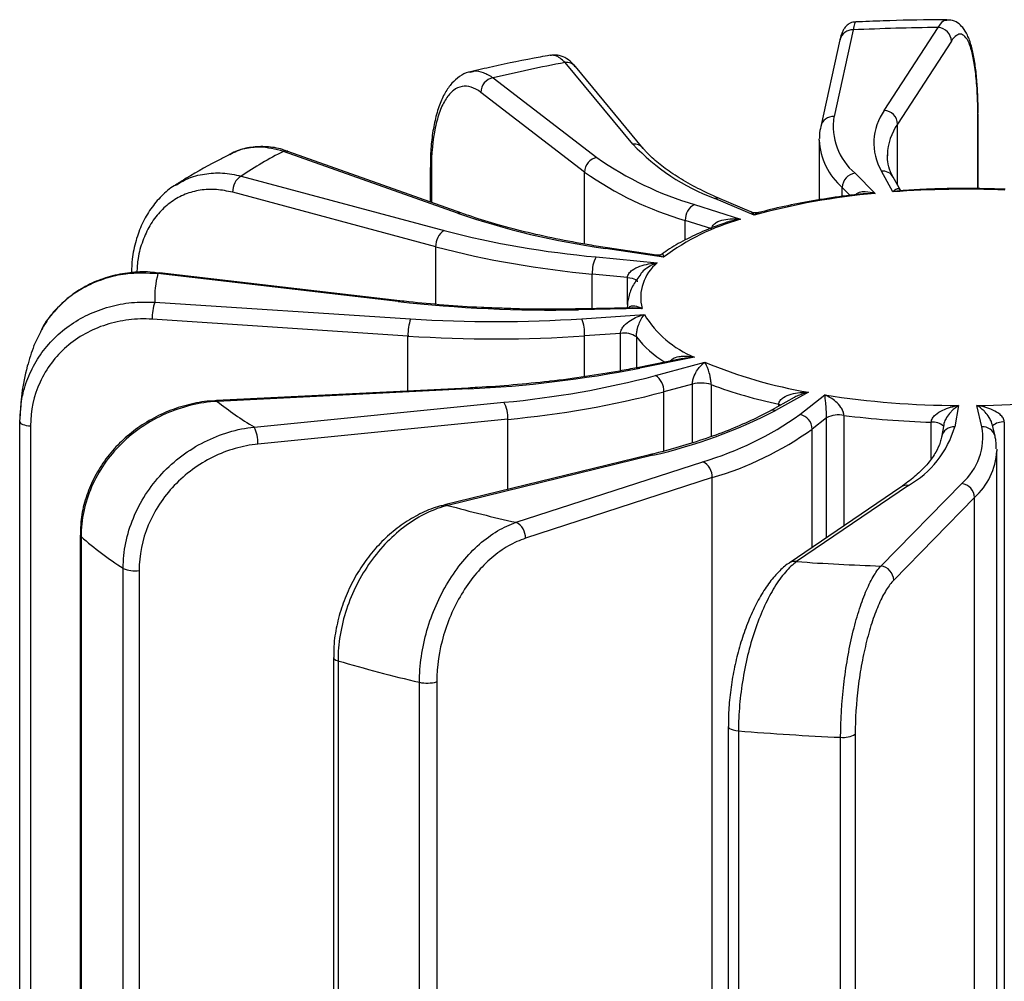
# Paper-space layout '_Dimétrica' of a CAD drawing. Header units: millimetres. Extents: x -30 to 30, y -15.3 to 69.3.
# Tile 3 of 4: x -21 to 0.9, y 48 to 69.3. Entities that reach past the tile are written whole.
import ezdxf

# ---------------------------------------------------------------- set-up
doc = ezdxf.new("R2010")
doc.units = ezdxf.units.MM

psp = doc.layouts.new('_Dimétrica')

# ---------------------------------------------------------------- linework, layer by layer
at = {"color": 7, "linetype": 'Continuous', "lineweight": 25}
for p, q in [((-2.474, 69.105), (-2.9, 67.181)), ((-1.783, 67.319), (-0.587, 69.159)), ((-2.767, 68.887), (-3.193, 66.963)), ((-0.294, 68.855), (-1.49, 67.015)), ((-7.366, 66.567), (-8.872, 68.381)), ((-7.135, 66.476), (-8.641, 68.29)), ((-10.467, 68.042), (-8.163, 66.272)), ((-8.438, 65.95), (-10.743, 67.719)), ((0.293, 67.212), (0.3, 67.233)), ((0.3, 65.581), (0.3, 67.233)), ((-3.227, 66.66), (-3.226, 66.687)), ((-3.227, 66.66), (-3.227, 65.332)), ((-11.261, 65.037), (-15.124, 66.41)), ((-11.161, 65.037), (-15.023, 66.41)), ((-1.716, 66.339), (-1.716, 66.309)), ((-11.864, 66.055), (-11.864, 65.287)), ((-11.864, 66.055), (-11.864, 66.052)), ((-16.063, 65.862), (-11.556, 64.652)), ((-2.431, 65.923), (-1.985, 65.475)), ((-1.592, 65.509), (-1.848, 65.973)), ((-1.425, 65.545), (-1.585, 65.835)), ((-11.744, 64.292), (-16.251, 65.501)), ((-4.673, 64.994), (-5.546, 65.366)), ((-5.994, 65.231), (-4.974, 64.904)), ((-4.743, 65.067), (-5.429, 65.359)), ((-5.614, 64.688), (-6.202, 64.876)), ((-8.183, 64.066), (-6.823, 63.934)), ((-6.683, 64.061), (-7.975, 64.255)), ((-6.838, 64.105), (-7.93, 64.269)), ((-12.577, 63.079), (-17.911, 63.696)), ((-12.542, 63.094), (-17.876, 63.711)), ((-7.484, 63.611), (-8.267, 63.687)), ((-17.978, 63.065), (-12.301, 62.692)), ((-7.37, 62.936), (-8.582, 62.912)), ((-7.162, 62.923), (-8.576, 62.895)), ((-8.498, 62.696), (-7.11, 62.79)), ((-12.359, 62.311), (-18.036, 62.684)), ((-20.521, 62.398), (-20.67, 62.085)), ((-7.639, 62.369), (-8.438, 62.315)), ((-6.258, 61.813), (-7.272, 61.609)), ((-6.001, 61.842), (-7.213, 61.598)), ((-6.866, 61.433), (-5.768, 61.732)), ((-6.044, 61.245), (-6.676, 61.073)), ((-11.026, 61.157), (-16.61, 60.878)), ((-11.011, 61.141), (-16.595, 60.861)), ((-3.464, 61.064), (-4.197, 60.66)), ((-3.661, 60.569), (-3.104, 61.003)), ((-15.775, 60.292), (-10.228, 60.841)), ((-3.787, 60.946), (-4.342, 60.64)), ((-0.134, 60.769), (-0.22, 60.297)), ((0.383, 60.299), (0.271, 60.77)), ((-20.98, 60.415), (-20.97, 60.499)), ((-20.98, 32.791), (-20.98, 60.415)), ((-10.143, 60.463), (-15.69, 59.913)), ((-3.064, 60.496), (-3.385, 60.246)), ((-0.465, 60.343), (-0.515, 60.068)), ((0.675, 60.086), (0.609, 60.363)), ((0.881, 60.403), (0.881, 46.544)), ((-20.738, 60.316), (-20.738, 33.246)), ((0.712, 59.801), (0.713, 59.76)), ((0.713, 46.184), (0.713, 59.76)), ((-6.994, 59.676), (-11.549, 58.563)), ((-6.923, 59.667), (-11.477, 58.554)), ((-9.958, 58.178), (-5.813, 59.523)), ((-5.603, 59.169), (-9.749, 57.823)), ((-5.603, 45.592), (-5.603, 59.169)), ((-1.86, 57.207), (-0.065, 59.04)), ((-1.418, 58.961), (-3.899, 57.27)), ((-1.249, 58.996), (-3.73, 57.305)), ((0.22, 58.727), (-1.575, 56.893)), ((0.22, 45.15), (0.22, 58.727)), ((-19.637, 57.895), (-19.637, 30.468)), ((-19.617, 57.86), (-19.617, 30.235)), ((-18.682, 29.532), (-18.682, 57.157)), ((-18.329, 57.106), (-18.329, 30.037)), ((-14.014, 55.18), (-14.014, 27.97)), ((-13.912, 55.105), (-13.912, 27.481)), ((-12.104, 27.003), (-12.104, 54.627)), ((-11.721, 54.637), (-11.721, 27.568)), ((-5.249, 53.646), (-5.249, 26.569)), ((-5.021, 53.549), (-5.021, 25.925)), ((-2.753, 25.782), (-2.753, 53.407)), ((-2.429, 53.475), (-2.429, 26.405))]:
    psp.add_line(p, q, dxfattribs=at)
at = {"color": 8, "linetype": 'Continuous', "lineweight": 25}
for p, q in [((0.293, 65.581), (0.293, 67.212)), ((-1.49, 65.662), (-1.49, 67.015)), ((-11.839, 66.015), (-11.839, 65.278)), ((-8.438, 64.352), (-8.438, 65.95)), ((-2.539, 65.431), (-2.716, 65.609)), ((-2.716, 65.407), (-2.716, 65.609)), ((-6.202, 64.443), (-6.202, 64.876)), ((-11.744, 63.015), (-11.744, 64.292)), ((-8.267, 62.918), (-8.267, 63.687)), ((-7.484, 63.009), (-7.484, 63.611)), ((-12.359, 61.091), (-12.359, 62.311)), ((-8.438, 61.407), (-8.438, 62.315)), ((-7.639, 61.539), (-7.639, 62.369)), ((-7.288, 62.295), (-7.288, 61.606)), ((-6.044, 59.942), (-6.044, 61.245)), ((-5.629, 61.233), (-5.629, 60.078)), ((-6.676, 59.759), (-6.676, 61.073)), ((-4.124, 60.797), (-4.079, 60.785)), ((-4.124, 60.761), (-4.124, 60.797)), ((-10.143, 58.906), (-10.143, 60.463)), ((-3.064, 57.839), (-3.064, 60.496)), ((-2.681, 60.551), (-2.681, 58.1)), ((-0.74, 59.592), (-0.74, 60.398)), ((-3.385, 57.621), (-3.385, 60.246))]:
    psp.add_line(p, q, dxfattribs=at)
at = {"color": 8, "linetype": 'Continuous', "lineweight": 25, "flags": 128}
for points in [[(-7.93, 64.269), (-7.951, 64.267), (-7.975, 64.255)], [(-7.484, 63.611), (-7.43, 63.604), (-7.382, 63.594), (-7.341, 63.581), (-7.307, 63.565), (-7.284, 63.548), (-7.27, 63.529), (-7.268, 63.516)], [(-12.542, 63.094), (-12.558, 63.092), (-12.577, 63.079)], [(-8.582, 62.912), (-8.58, 62.909), (-8.576, 62.895)], [(-7.272, 61.609), (-7.243, 61.609), (-7.213, 61.598)], [(-11.026, 61.157), (-11.02, 61.154), (-11.011, 61.141)], [(-16.61, 60.878), (-16.604, 60.875), (-16.595, 60.861)], [(-19.637, 57.895), (-19.634, 57.881), (-19.617, 57.86)], [(-14.013, 55.181), (-14.009, 55.162), (-13.99, 55.141), (-13.957, 55.121), (-13.912, 55.105)], [(-5.249, 53.646), (-5.242, 53.625), (-5.221, 53.604), (-5.186, 53.585), (-5.139, 53.569), (-5.083, 53.557), (-5.021, 53.549)]]:
    psp.add_lwpolyline(points, dxfattribs=at)
at = {"color": 7, "linetype": 'Continuous', "lineweight": 25, "flags": 128}
for points in [[(-17.876, 63.711), (-17.892, 63.709), (-17.911, 63.696)], [(-20.98, 60.415), (-20.976, 60.398), (-20.963, 60.381), (-20.941, 60.365), (-20.912, 60.351), (-20.876, 60.339), (-20.834, 60.328), (-20.787, 60.321), (-20.738, 60.316)], [(-5.249, 53.649), (-5.249, 53.647), (-5.249, 53.646)]]:
    psp.add_lwpolyline(points, dxfattribs=at)
at = {"color": 8, "linetype": 'Continuous', "lineweight": 25}
for centre, radius, start, end in [((-2.489, 68.819), 0.286, 86.9417, 166.3671), ((-8.843, 68.118), 0.265, 40.5722, 96.3039), ((-2.916, 66.896), 0.286, 86.9418, 166.3622), ((-0.437, 66.287), 1.28, 145.3203, 177.6542), ((-7.337, 66.304), 0.266, 40.7962, 96.3009), ((-1.755, 66.725), 1.473, 182.5161, 229.2843), ((-15.074, 66.263), 0.156, 71.0669, 108.7412), ((-11.813, 66.059), 0.0516, 188.065, 239.2454), ((-1.825, 65.698), 0.276, 29.7617, 94.7479), ((-5.498, 65.193), 0.18, 67.5985, 105.7889), ((-11.211, 64.89), 0.156, 71.126, 108.7398), ((-5.419, 63.76), 2.375, 218.1183, 238.6177), ((-4.243, 60.456), 0.209, 77.4389, 118.39), ((-0.69, 60.097), 0.305, 44.0863, 99.4208), ((0.852, 60.047), 0.357, 85.3046, 130.6788), ((-0.234, 60.011), 0.287, 87.2034, 168.1634), ((0.399, 60.015), 0.285, 14.5207, 93.1644), ((-0.806, 59.851), 1.522, 312.3907, 356.6057), ((-6.971, 59.573), 0.106, 63.256, 102.991), ((-1.29, 58.769), 0.23, 79.6785, 123.6811), ((-11.525, 58.461), 0.105, 63.2157, 104.0647), ((-3.772, 57.079), 0.23, 79.6772, 123.7632)]:
    psp.add_arc(centre, radius, start, end, dxfattribs=at)
at = {"color": 7, "linetype": 'Continuous', "lineweight": 25}
for centre, radius, start, end in [((-0.009, 15.78), 53.382, 90.6208, 92.6468), ((-0.608, 68.845), 0.314, 1.6963, 86.2287), ((-2.491, 34.513), 34.464, 100.6701, 103.3825), ((-10.411, 67.714), 0.332, 99.8494, 179.2333), ((-1.557, 66.966), 1.361, 170.887, 229.9981), ((-0.765, 66.596), 1.249, 144.6029, 209.8962), ((-1.804, 67.006), 0.314, 1.6963, 86.2287), ((-3.867, 69.886), 4.822, 223.4851, 249.6168), ((-10.457, 57.338), 10.202, 117.2224, 123.3314), ((-8.106, 65.945), 0.332, 99.8494, 179.2333), ((-3.971, 72.224), 7.28, 234.8443, 253.8688), ((-15.851, 65.522), 0.401, 121.9473, 182.9648), ((-4.117, 72.086), 7.505, 234.8443, 253.8688), ((-2.392, 65.602), 0.324, 96.9517, 178.7259), ((-0.646, 50.248), 15.286, 95.0225, 105.2733), ((0.001, 44.207), 21.362, 87.6157, 94.2779), ((-5.822, 64.892), 0.38, 116.8892, 182.3371), ((-5.496, 81.959), 17.877, 251.1881, 262.0315), ((-3.573, 59.906), 5.19, 105.6542, 126.8164), ((-11.344, 64.312), 0.401, 121.9473, 182.9648), ((-6.289, 84.963), 20.982, 255.4636, 264.8212), ((-6.314, 85.23), 21.631, 255.4636, 264.8212), ((-7.549, 63.727), 0.719, 151.8622, 183.1832), ((-6.198, 63.162), 0.994, 129.0104, 193.8968), ((-15.94, 63.167), 2.041, 164.9821, 182.8645), ((-17.035, 62.727), 1.002, 160.2624, 182.4259), ((-9.212, 92.719), 29.831, 263.5229, 271.2209), ((-5.099, 64.02), 2.358, 211.4682, 247.5069), ((-11.357, 62.354), 1.002, 160.2624, 182.4259), ((-10.426, 91.438), 28.807, 266.2682, 273.8382), ((-9.414, 62.357), 0.977, 357.5181, 20.2797), ((-10.426, 91.946), 29.698, 266.2682, 273.8382), ((-7.556, 61.891), 0.485, 56.3134, 99.7688), ((-1.76, 71.255), 10.332, 247.1788, 260.5059), ((-12.21, 87.108), 25.995, 272.6423, 281.0826), ((-12.147, 81.576), 20.824, 275.2865, 284.6918), ((-7.075, 61.094), 0.399, 357.071, 58.3864), ((-5.857, 60.506), 0.762, 72.6301, 104.2032), ((-1.863, 71.416), 10.856, 249.7026, 257.9821), ((-12.121, 81.839), 21.468, 275.2865, 284.6918), ((-0.064, 80.62), 19.851, 261.1903, 269.796), ((0.083, 80.375), 19.606, 270.5489, 279.2263), ((-11.694, 67.049), 7.893, 231.6203, 238.8696), ((-10.849, 60.502), 0.707, 356.7794, 28.647), ((-9.401, 70.707), 11.315, 282.6521, 297.3845), ((-7.819, 66.391), 7.155, 286.2867, 305.5346), ((-3.716, 60.242), 0.331, 0.8022, 80.3406), ((-2.791, 59.948), 0.613, 79.6314, 116.4383), ((-0.075, 81.219), 20.832, 262.8144, 268.172), ((-16.396, 59.953), 0.707, 356.7794, 28.647), ((-7.672, 66.249), 7.376, 286.2867, 305.5346), ((-2.321, 60.901), 2.186, 299.3669, 343.9736), ((-0.94, 60.061), 1.344, 310.6054, 10.224), ((-5.982, 59.184), 0.379, 357.7057, 63.4105), ((-0.103, 58.719), 0.323, 1.3015, 83.2215), ((-3.393, 87.904), 30.443, 254.5992, 257.5456), ((-10.128, 57.838), 0.379, 357.7057, 63.4105), ((-14.23, 64.055), 8.21, 228.9915, 237.1659), ((-0.059, 109.347), 52.171, 265.9645, 268.0217), ((-18.42, 57.728), 0.629, 245.4236, 278.3232), ((-1.898, 56.886), 0.323, 1.3015, 83.2215), ((-4.457, 87.252), 33.509, 253.6089, 256.8079), ((-11.933, 55.394), 0.785, 257.411, 285.5964), ((-0.117, 113.376), 60.028, 265.31431, 267.48285), ((-2.689, 53.907), 0.504, 262.6475, 301.058)]:
    psp.add_arc(centre, radius, start, end, dxfattribs=at)
for points, knots in [([(-0.394, 69.331), (-0.468, 69.331), (-0.941, 69.329), (-1.617, 69.314), (-2.216, 69.289), (-2.419, 69.281)], [0, 0, 0, 0, 0.109168, 0.698378, 1, 1, 1, 1]), ([(0.298, 67.254), (0.298, 67.292), (0.3, 67.473), (0.288, 67.774), (0.26, 68.144), (0.215, 68.472), (0.152, 68.759), (0.073, 68.981), (-0.024, 69.147), (-0.146, 69.262), (-0.279, 69.33), (-0.365, 69.324), (-0.395, 69.322)], [0, 0, 0, 0, 0.033864, 0.159245, 0.285764, 0.413951, 0.544655, 0.682614, 0.793655, 0.878467, 0.957327, 1, 1, 1, 1]), ([(-2.419, 69.276), (-2.431, 69.277), (-2.485, 69.283), (-2.57, 69.241), (-2.647, 69.176), (-2.694, 69.107), (-2.727, 69.033), (-2.75, 68.967), (-2.762, 68.903), (-2.766, 68.881)], [0, 0, 0, 0, 0.036762, 0.16946, 0.288457, 0.420532, 0.592021, 0.85718, 1, 1, 1, 1]), ([(0.293, 67.212), (0.293, 67.383), (0.289, 67.544), (0.274, 67.85), (0.262, 67.996), (0.232, 68.26), (0.214, 68.379), (0.171, 68.59), (0.146, 68.682), (0.064, 68.906), (-0.001, 68.992), (-0.107, 69.016), (-0.143, 69.007), (-0.218, 68.956), (-0.256, 68.913), (-0.294, 68.855)], [0, 0, 0, 0, 0.125, 0.125, 0.25, 0.25, 0.375, 0.375, 0.5, 0.5, 0.75, 0.75, 0.875, 0.875, 1, 1, 1, 1]), ([(-9.203, 68.542), (-9.277, 68.529), (-9.714, 68.45), (-10.306, 68.329), (-10.809, 68.213), (-10.969, 68.175)], [0, 0, 0, 0, 0.122422, 0.719164, 1, 1, 1, 1]), ([(-8.645, 68.282), (-8.671, 68.316), (-8.736, 68.402), (-8.864, 68.49), (-9.033, 68.557), (-9.148, 68.546), (-9.202, 68.54)], [0, 0, 0, 0, 0.196354, 0.496671, 0.764063, 1, 1, 1, 1]), ([(-10.965, 68.171), (-10.981, 68.17), (-11.071, 68.161), (-11.218, 68.074), (-11.393, 67.924), (-11.542, 67.71), (-11.667, 67.439), (-11.764, 67.106), (-11.829, 66.725), (-11.862, 66.371), (-11.861, 66.138), (-11.86, 66.052)], [0, 0, 0, 0, 0.02432, 0.136061, 0.250003, 0.37269, 0.507189, 0.646381, 0.784756, 0.921185, 1, 1, 1, 1]), ([(-10.743, 67.719), (-10.814, 67.774), (-10.885, 67.812), (-11.024, 67.855), (-11.093, 67.861), (-11.225, 67.837), (-11.288, 67.808), (-11.407, 67.717), (-11.463, 67.654), (-11.565, 67.498), (-11.611, 67.405), (-11.691, 67.19), (-11.726, 67.067), (-11.809, 66.669), (-11.839, 66.355), (-11.839, 66.015)], [0, 0, 0, 0, 0.125, 0.125, 0.25, 0.25, 0.375, 0.375, 0.5, 0.5, 0.625, 0.625, 0.75, 0.75, 1, 1, 1, 1]), ([(-3.193, 66.963), (-3.207, 66.902), (-3.226, 66.812), (-3.221, 66.721), (-3.219, 66.693)], [0, 0, 0, 0, 0.688545, 1, 1, 1, 1]), ([(-15.024, 66.402), (-15.064, 66.418), (-15.22, 66.482), (-15.495, 66.521), (-15.836, 66.51), (-16.114, 66.445), (-16.263, 66.36), (-16.315, 66.331)], [0, 0, 0, 0, 0.0914342, 0.3549314, 0.6124065, 0.8634741, 1, 1, 1, 1]), ([(-15.124, 66.41), (-15.301, 66.455), (-15.596, 66.529), (-15.987, 66.473), (-16.211, 66.411), (-16.31, 66.342), (-16.314, 66.339)], [0, 0, 0, 0, 0.420093, 0.699982, 0.987584, 1, 1, 1, 1]), ([(-5.429, 65.359), (-5.517, 65.397), (-5.772, 65.509), (-6.147, 65.701), (-6.53, 65.937), (-6.845, 66.176), (-7.033, 66.357), (-7.118, 66.456), (-7.135, 66.476)], [0, 0, 0, 0, 0.111695, 0.321615, 0.530711, 0.738842, 0.946328, 1, 1, 1, 1]), ([(-16.275, 66.36), (-16.351, 66.322), (-16.702, 66.148), (-17.118, 65.917), (-17.441, 65.711), (-17.52, 65.66)], [0, 0, 0, 0, 0.172552, 0.797453, 1, 1, 1, 1]), ([(-1.585, 65.835), (-1.605, 65.875), (-1.665, 65.994), (-1.714, 66.158), (-1.711, 66.282), (-1.709, 66.332)], [0, 0, 0, 0, 0.231103, 0.6876352, 1, 1, 1, 1]), ([(-17.516, 65.662), (-17.527, 65.656), (-17.644, 65.596), (-17.835, 65.422), (-18.077, 65.143), (-18.268, 64.808), (-18.406, 64.431), (-18.487, 64.065), (-18.496, 63.818), (-18.499, 63.716)], [0, 0, 0, 0, 0.018153, 0.188774, 0.358833, 0.53119, 0.703094, 0.878243, 1, 1, 1, 1]), ([(0.902, 65.567), (0.775, 65.571), (0.407, 65.585), (-0.208, 65.588), (-0.86, 65.573), (-1.261, 65.547), (-1.424, 65.536)], [0, 0, 0, 0, 0.163997, 0.475727, 0.78754, 1, 1, 1, 1]), ([(-2.212, 65.47), (-2.262, 65.465), (-2.545, 65.436), (-3.046, 65.368), (-3.697, 65.255), (-4.203, 65.147), (-4.479, 65.073), (-4.563, 65.05)], [0, 0, 0, 0, 0.0588179, 0.3319954, 0.6055394, 0.8795659, 1, 1, 1, 1]), ([(-7.93, 64.269), (-8.065, 64.29), (-8.457, 64.35), (-9.08, 64.467), (-9.782, 64.624), (-10.428, 64.797), (-10.879, 64.938), (-11.11, 65.019), (-11.161, 65.037)], [0, 0, 0, 0, 0.11146, 0.323115, 0.534566, 0.745671, 0.944873, 1, 1, 1, 1]), ([(-4.561, 65.058), (-4.572, 65.054), (-4.617, 65.037), (-4.687, 65.042), (-4.73, 65.065), (-4.742, 65.071)], [0, 0, 0, 0, 0.194689, 0.786353, 1, 1, 1, 1]), ([(-5.261, 64.841), (-5.283, 64.833), (-5.482, 64.767), (-5.827, 64.63), (-6.264, 64.419), (-6.553, 64.253), (-6.684, 64.153), (-6.707, 64.135)], [0, 0, 0, 0, 0.037086, 0.334508, 0.633325, 0.934179, 1, 1, 1, 1]), ([(-5.614, 64.688), (-5.614, 64.719), (-5.602, 64.748), (-5.565, 64.796), (-5.541, 64.814), (-5.464, 64.861), (-5.406, 64.88), (-5.225, 64.917), (-5.1, 64.917), (-4.974, 64.904)], [0, 0, 0, 0, 0.125, 0.125, 0.25, 0.25, 0.5, 0.5, 1, 1, 1, 1]), ([(-6.711, 64.138), (-6.716, 64.134), (-6.741, 64.112), (-6.812, 64.099), (-6.833, 64.105), (-6.836, 64.106)], [0, 0, 0, 0, 0.148774, 0.853793, 1, 1, 1, 1]), ([(-7.484, 63.611), (-7.484, 63.643), (-7.471, 63.674), (-7.434, 63.728), (-7.409, 63.75), (-7.33, 63.81), (-7.27, 63.838), (-7.084, 63.906), (-6.955, 63.927), (-6.823, 63.934)], [0, 0, 0, 0, 0.125, 0.125, 0.25, 0.25, 0.5, 0.5, 1, 1, 1, 1]), ([(-17.877, 63.703), (-17.926, 63.711), (-18.127, 63.743), (-18.479, 63.729), (-18.919, 63.658), (-19.335, 63.515), (-19.715, 63.31), (-20.049, 63.045), (-20.326, 62.744), (-20.459, 62.514), (-20.521, 62.406)], [0, 0, 0, 0, 0.045838, 0.187154, 0.327594, 0.467135, 0.606159, 0.743379, 0.880389, 1, 1, 1, 1]), ([(-7.189, 63.686), (-7.248, 63.608), (-7.366, 63.45), (-7.47, 63.194), (-7.487, 63.018), (-7.494, 62.934)], [0, 0, 0, 0, 0.3403134, 0.6846772, 1, 1, 1, 1]), ([(-10.268, 62.928), (-10.422, 62.932), (-10.859, 62.946), (-11.554, 62.995), (-12.155, 63.05), (-12.476, 63.086), (-12.542, 63.094)], [0, 0, 0, 0, 0.198784, 0.563893, 0.909584, 1, 1, 1, 1]), ([(-8.582, 62.912), (-8.731, 62.91), (-9.164, 62.903), (-9.729, 62.906), (-10.14, 62.922), (-10.268, 62.928)], [0, 0, 0, 0, 0.265276, 0.769984, 1, 1, 1, 1]), ([(-7.639, 62.369), (-7.639, 62.401), (-7.629, 62.433), (-7.599, 62.493), (-7.579, 62.519), (-7.517, 62.59), (-7.468, 62.627), (-7.32, 62.722), (-7.216, 62.763), (-7.11, 62.79)], [0, 0, 0, 0, 0.125, 0.125, 0.25, 0.25, 0.5, 0.5, 1, 1, 1, 1]), ([(-7.288, 62.295), (-7.288, 62.326), (-7.285, 62.36), (-7.275, 62.423), (-7.269, 62.452), (-7.249, 62.532), (-7.233, 62.576), (-7.183, 62.692), (-7.147, 62.747), (-7.11, 62.79)], [0, 0, 0, 0, 0.125, 0.125, 0.25, 0.25, 0.5, 0.5, 1, 1, 1, 1]), ([(-18.036, 62.684), (-18.213, 62.696), (-18.387, 62.691), (-18.729, 62.65), (-18.899, 62.614), (-19.224, 62.509), (-19.379, 62.443), (-19.672, 62.28), (-19.812, 62.182), (-20.062, 61.965), (-20.175, 61.845), (-20.374, 61.58), (-20.459, 61.436), (-20.665, 60.988), (-20.738, 60.656), (-20.738, 60.316)], [0, 0, 0, 0, 0.125, 0.125, 0.25, 0.25, 0.375, 0.375, 0.5, 0.5, 0.625, 0.625, 0.75, 0.75, 1, 1, 1, 1]), ([(-20.664, 62.1), (-20.716, 61.947), (-20.832, 61.6), (-20.943, 61.063), (-20.964, 60.677), (-20.974, 60.5)], [0, 0, 0, 0, 0.297327, 0.676962, 1, 1, 1, 1]), ([(-6.044, 61.245), (-6.044, 61.276), (-6.039, 61.31), (-6.023, 61.373), (-6.013, 61.402), (-5.981, 61.481), (-5.956, 61.524), (-5.879, 61.638), (-5.824, 61.691), (-5.768, 61.732)], [0, 0, 0, 0, 0.125, 0.125, 0.25, 0.25, 0.5, 0.5, 1, 1, 1, 1]), ([(-5.629, 61.233), (-5.629, 61.265), (-5.632, 61.298), (-5.64, 61.362), (-5.646, 61.391), (-5.663, 61.471), (-5.676, 61.516), (-5.716, 61.633), (-5.742, 61.688), (-5.768, 61.732)], [0, 0, 0, 0, 0.125, 0.125, 0.25, 0.25, 0.5, 0.5, 1, 1, 1, 1]), ([(-7.272, 61.609), (-7.4, 61.584), (-7.772, 61.511), (-8.416, 61.408), (-8.944, 61.333), (-9.222, 61.305), (-9.228, 61.304)], [0, 0, 0, 0, 0.206454, 0.598455, 0.99088, 1, 1, 1, 1]), ([(-9.228, 61.304), (-9.492, 61.276), (-10.013, 61.221), (-10.619, 61.179), (-10.955, 61.161), (-11.026, 61.157)], [0, 0, 0, 0, 0.448438, 0.88388, 1, 1, 1, 1]), ([(-4.124, 60.797), (-4.124, 60.828), (-4.112, 60.858), (-4.075, 60.908), (-4.051, 60.929), (-3.972, 60.981), (-3.912, 61.005), (-3.725, 61.056), (-3.596, 61.067), (-3.464, 61.064)], [0, 0, 0, 0, 0.125, 0.125, 0.25, 0.25, 0.5, 0.5, 1, 1, 1, 1]), ([(-3.064, 60.496), (-3.064, 60.528), (-3.065, 60.562), (-3.068, 60.627), (-3.07, 60.656), (-3.075, 60.737), (-3.08, 60.782), (-3.091, 60.901), (-3.098, 60.958), (-3.104, 61.003)], [0, 0, 0, 0, 0.125, 0.125, 0.25, 0.25, 0.5, 0.5, 1, 1, 1, 1]), ([(-2.681, 60.551), (-2.681, 60.582), (-2.689, 60.615), (-2.713, 60.675), (-2.729, 60.703), (-2.78, 60.778), (-2.819, 60.818), (-2.939, 60.922), (-3.021, 60.968), (-3.104, 61.003)], [0, 0, 0, 0, 0.125, 0.125, 0.25, 0.25, 0.5, 0.5, 1, 1, 1, 1]), ([(-16.61, 60.87), (-16.66, 60.87), (-16.868, 60.868), (-17.231, 60.796), (-17.686, 60.653), (-18.114, 60.443), (-18.506, 60.176), (-18.852, 59.858), (-19.142, 59.496), (-19.372, 59.098), (-19.533, 58.677), (-19.624, 58.272), (-19.629, 58.01), (-19.63, 57.895)], [0, 0, 0, 0, 0.0318296, 0.1326564, 0.2330505, 0.3330618, 0.433086, 0.5321855, 0.6312505, 0.7290882, 0.8271624, 0.9238577, 1, 1, 1, 1]), ([(-16.595, 60.861), (-16.792, 60.849), (-16.987, 60.82), (-17.373, 60.727), (-17.563, 60.663), (-18.105, 60.424), (-18.442, 60.197), (-18.862, 59.784), (-18.99, 59.632), (-19.212, 59.311), (-19.306, 59.142), (-19.46, 58.789), (-19.519, 58.605), (-19.597, 58.235), (-19.617, 58.049), (-19.617, 57.86)], [0, 0, 0, 0, 0.125, 0.125, 0.25, 0.25, 0.5, 0.5, 0.625, 0.625, 0.75, 0.75, 0.875, 0.875, 1, 1, 1, 1]), ([(-4.342, 60.64), (-4.418, 60.599), (-4.637, 60.482), (-5.047, 60.296), (-5.586, 60.086), (-6.172, 59.895), (-6.651, 59.761), (-6.929, 59.692), (-6.994, 59.676)], [0, 0, 0, 0, 0.111087, 0.319669, 0.528954, 0.739028, 0.939091, 1, 1, 1, 1]), ([(-0.74, 60.398), (-0.74, 60.429), (-0.729, 60.46), (-0.695, 60.516), (-0.672, 60.541), (-0.6, 60.606), (-0.544, 60.638), (-0.373, 60.719), (-0.254, 60.75), (-0.134, 60.769)], [0, 0, 0, 0, 0.125, 0.125, 0.25, 0.25, 0.5, 0.5, 1, 1, 1, 1]), ([(0.881, 60.403), (0.881, 60.434), (0.87, 60.465), (0.835, 60.521), (0.813, 60.546), (0.74, 60.61), (0.684, 60.642), (0.511, 60.722), (0.392, 60.752), (0.271, 60.77)], [0, 0, 0, 0, 0.125, 0.125, 0.25, 0.25, 0.5, 0.5, 1, 1, 1, 1]), ([(-18.682, 57.157), (-18.682, 57.533), (-18.603, 57.916), (-18.383, 58.451), (-18.291, 58.627), (-18.077, 58.958), (-17.956, 59.112), (-17.686, 59.401), (-17.536, 59.535), (-17.221, 59.771), (-17.055, 59.874), (-16.704, 60.051), (-16.521, 60.124), (-16.152, 60.234), (-15.965, 60.272), (-15.775, 60.292)], [0, 0, 0, 0, 0.25, 0.25, 0.375, 0.375, 0.5, 0.5, 0.625, 0.625, 0.75, 0.75, 0.875, 0.875, 1, 1, 1, 1]), ([(-15.69, 59.913), (-15.862, 59.896), (-16.032, 59.863), (-16.366, 59.767), (-16.532, 59.703), (-16.851, 59.546), (-17.002, 59.454), (-17.288, 59.243), (-17.424, 59.123), (-17.669, 58.865), (-17.779, 58.726), (-17.974, 58.43), (-18.057, 58.272), (-18.258, 57.79), (-18.329, 57.446), (-18.329, 57.106)], [0, 0, 0, 0, 0.125, 0.125, 0.25, 0.25, 0.375, 0.375, 0.5, 0.5, 0.625, 0.625, 0.75, 0.75, 1, 1, 1, 1]), ([(-0.515, 60.068), (-0.523, 60.03), (-0.547, 59.922), (-0.633, 59.729), (-0.8, 59.49), (-1.036, 59.249), (-1.256, 59.073), (-1.391, 58.979), (-1.418, 58.961)], [0, 0, 0, 0, 0.110976, 0.319347, 0.540569, 0.753097, 0.950864, 1, 1, 1, 1]), ([(0.703, 59.811), (0.703, 59.87), (0.703, 59.962), (0.682, 60.053), (0.675, 60.086)], [0, 0, 0, 0, 0.636607, 1, 1, 1, 1]), ([(-11.548, 58.556), (-11.584, 58.55), (-11.752, 58.518), (-12.047, 58.394), (-12.423, 58.185), (-12.776, 57.913), (-13.098, 57.589), (-13.382, 57.22), (-13.619, 56.816), (-13.806, 56.385), (-13.935, 55.941), (-14.006, 55.535), (-14.007, 55.284), (-14.007, 55.181)], [0, 0, 0, 0, 0.027289, 0.128197, 0.229318, 0.330279, 0.431514, 0.531969, 0.632457, 0.731978, 0.831798, 0.930585, 1, 1, 1, 1]), ([(-11.477, 58.554), (-11.636, 58.514), (-11.793, 58.456), (-12.103, 58.305), (-12.256, 58.213), (-12.693, 57.893), (-12.964, 57.616), (-13.303, 57.141), (-13.406, 56.97), (-13.585, 56.616), (-13.661, 56.434), (-13.785, 56.058), (-13.833, 55.865), (-13.896, 55.483), (-13.912, 55.294), (-13.912, 55.105)], [0, 0, 0, 0, 0.125, 0.125, 0.25, 0.25, 0.5, 0.5, 0.625, 0.625, 0.75, 0.75, 0.875, 0.875, 1, 1, 1, 1]), ([(-12.104, 54.627), (-12.104, 55.004), (-12.046, 55.397), (-11.883, 55.965), (-11.815, 56.153), (-11.657, 56.515), (-11.567, 56.687), (-11.368, 57.013), (-11.258, 57.169), (-11.025, 57.45), (-10.902, 57.578), (-10.643, 57.805), (-10.508, 57.904), (-10.236, 58.066), (-10.098, 58.13), (-9.958, 58.178)], [0, 0, 0, 0, 0.25, 0.25, 0.375, 0.375, 0.5, 0.5, 0.625, 0.625, 0.75, 0.75, 0.875, 0.875, 1, 1, 1, 1]), ([(-9.749, 57.823), (-9.878, 57.781), (-10.005, 57.724), (-10.255, 57.58), (-10.379, 57.492), (-10.617, 57.289), (-10.729, 57.175), (-10.943, 56.924), (-11.045, 56.784), (-11.228, 56.491), (-11.31, 56.336), (-11.456, 56.012), (-11.518, 55.842), (-11.668, 55.331), (-11.721, 54.977), (-11.721, 54.637)], [0, 0, 0, 0, 0.125, 0.125, 0.25, 0.25, 0.375, 0.375, 0.5, 0.5, 0.625, 0.625, 0.75, 0.75, 1, 1, 1, 1]), ([(-3.73, 57.305), (-3.814, 57.244), (-3.897, 57.167), (-4.061, 56.977), (-4.142, 56.866), (-4.373, 56.491), (-4.517, 56.18), (-4.697, 55.662), (-4.752, 55.478), (-4.847, 55.102), (-4.887, 54.91), (-4.953, 54.518), (-4.978, 54.319), (-5.012, 53.93), (-5.021, 53.738), (-5.021, 53.549)], [0, 0, 0, 0, 0.125, 0.125, 0.25, 0.25, 0.5, 0.5, 0.625, 0.625, 0.75, 0.75, 0.875, 0.875, 1, 1, 1, 1]), ([(-3.899, 57.269), (-3.901, 57.268), (-3.986, 57.223), (-4.138, 57.075), (-4.357, 56.823), (-4.56, 56.503), (-4.743, 56.137), (-4.901, 55.734), (-5.032, 55.304), (-5.135, 54.857), (-5.206, 54.404), (-5.244, 53.996), (-5.245, 53.75), (-5.245, 53.649)], [0, 0, 0, 0, 0.003106, 0.103057, 0.208621, 0.314995, 0.420523, 0.524102, 0.62683, 0.728027, 0.829221, 0.929374, 1, 1, 1, 1]), ([(-2.753, 53.407), (-2.753, 53.783), (-2.729, 54.184), (-2.661, 54.77), (-2.632, 54.966), (-2.566, 55.346), (-2.529, 55.528), (-2.446, 55.878), (-2.4, 56.047), (-2.303, 56.355), (-2.252, 56.497), (-2.144, 56.754), (-2.088, 56.869), (-1.975, 57.062), (-1.918, 57.143), (-1.86, 57.207)], [0, 0, 0, 0, 0.25, 0.25, 0.375, 0.375, 0.5, 0.5, 0.625, 0.625, 0.75, 0.75, 0.875, 0.875, 1, 1, 1, 1]), ([(-1.575, 56.893), (-1.63, 56.836), (-1.685, 56.764), (-1.794, 56.59), (-1.847, 56.487), (-1.95, 56.256), (-1.999, 56.129), (-2.092, 55.853), (-2.136, 55.701), (-2.215, 55.386), (-2.251, 55.222), (-2.314, 54.88), (-2.341, 54.703), (-2.406, 54.175), (-2.429, 53.814), (-2.429, 53.475)], [0, 0, 0, 0, 0.125, 0.125, 0.25, 0.25, 0.375, 0.375, 0.5, 0.5, 0.625, 0.625, 0.75, 0.75, 1, 1, 1, 1])]:
    psp.add_open_spline(points, degree=3, knots=knots, dxfattribs=at)
at = {"color": 8, "linetype": 'Continuous', "lineweight": 25}
for points, knots in [([(-0.587, 69.159), (-0.54, 69.23), (-0.474, 69.329), (-0.411, 69.323), (-0.394, 69.322)], [0, 0, 0, 0, 0.726533, 1, 1, 1, 1]), ([(-2.419, 69.282), (-2.428, 69.274), (-2.446, 69.258), (-2.465, 69.157), (-2.474, 69.105)], [0, 0, 0, 0, 0.491212, 1, 1, 1, 1]), ([(-8.872, 68.381), (-8.945, 68.449), (-9.059, 68.553), (-9.164, 68.541), (-9.202, 68.537)], [0, 0, 0, 0, 0.643905, 1, 1, 1, 1]), ([(-10.967, 68.167), (-10.943, 68.175), (-10.855, 68.206), (-10.686, 68.173), (-10.541, 68.086), (-10.467, 68.042)], [0, 0, 0, 0, 0.1561591, 0.5720453, 1, 1, 1, 1]), ([(-17.514, 65.658), (-17.43, 65.709), (-17.232, 65.829), (-16.881, 65.918), (-16.478, 65.945), (-16.203, 65.89), (-16.063, 65.862)], [0, 0, 0, 0, 0.200579, 0.469979, 0.731199, 1, 1, 1, 1]), ([(-1.592, 65.509), (-1.592, 65.509), (-1.564, 65.543), (-1.53, 65.572), (-1.481, 65.585), (-1.451, 65.586), (-1.432, 65.552), (-1.426, 65.541)], [0, 0, 0, 0, 0.007756, 0.496487, 0.580517, 0.867735, 1, 1, 1, 1]), ([(-16.251, 65.501), (-16.372, 65.527), (-16.617, 65.578), (-16.973, 65.559), (-17.311, 65.469), (-17.615, 65.303), (-17.881, 65.067), (-18.096, 64.774), (-18.256, 64.425), (-18.359, 64.075), (-18.373, 63.826), (-18.379, 63.721)], [0, 0, 0, 0, 0.11416, 0.231596, 0.345767, 0.46333, 0.576038, 0.692137, 0.802725, 0.916614, 1, 1, 1, 1]), ([(-2.423, 65.446), (-2.403, 65.463), (-2.351, 65.508), (-2.271, 65.518), (-2.146, 65.52), (-2.059, 65.501), (-1.986, 65.476), (-1.985, 65.475)], [0, 0, 0, 0, 0.1651087, 0.4414557, 0.5223054, 0.9925378, 1, 1, 1, 1]), ([(-1.985, 65.475), (-1.986, 65.475), (-2.062, 65.48), (-2.137, 65.472), (-2.211, 65.464)], [0, 0, 0, 0, 0.0214386, 1, 1, 1, 1]), ([(-1.424, 65.531), (-1.479, 65.528), (-1.535, 65.524), (-1.591, 65.509), (-1.592, 65.509)], [0, 0, 0, 0, 0.977003, 1, 1, 1, 1]), ([(-4.673, 64.994), (-4.673, 64.995), (-4.696, 65.029), (-4.72, 65.058), (-4.742, 65.066), (-4.744, 65.067)], [0, 0, 0, 0, 0.014406, 0.922219, 1, 1, 1, 1]), ([(-4.563, 65.048), (-4.599, 65.035), (-4.636, 65.022), (-4.672, 64.995), (-4.673, 64.994)], [0, 0, 0, 0, 0.981585, 1, 1, 1, 1]), ([(-4.974, 64.904), (-4.975, 64.903), (-5.072, 64.893), (-5.167, 64.866), (-5.261, 64.841)], [0, 0, 0, 0, 0.016234, 1, 1, 1, 1]), ([(-6.683, 64.061), (-6.684, 64.061), (-6.737, 64.082), (-6.788, 64.09), (-6.838, 64.099)], [0, 0, 0, 0, 0.020332, 1, 1, 1, 1]), ([(-6.706, 64.134), (-6.706, 64.136), (-6.704, 64.14), (-6.697, 64.124), (-6.69, 64.096), (-6.683, 64.062), (-6.683, 64.061)], [0, 0, 0, 0, 0.148028, 0.270549, 0.98852, 1, 1, 1, 1]), ([(-6.823, 63.934), (-6.824, 63.934), (-6.898, 63.909), (-6.983, 63.869), (-7.102, 63.782), (-7.158, 63.741), (-7.191, 63.691), (-7.192, 63.689)], [0, 0, 0, 0, 0.008897, 0.565289, 0.660237, 0.98385, 1, 1, 1, 1]), ([(-17.911, 63.696), (-18.151, 63.705), (-18.551, 63.721), (-19.088, 63.596), (-19.513, 63.42), (-19.899, 63.172), (-20.219, 62.863), (-20.429, 62.599), (-20.506, 62.431), (-20.521, 62.398)], [0, 0, 0, 0, 0.223109, 0.371756, 0.5245, 0.670209, 0.819938, 0.964495, 1, 1, 1, 1]), ([(-20.97, 60.499), (-20.96, 60.662), (-20.939, 60.98), (-20.787, 61.434), (-20.566, 61.852), (-20.263, 62.228), (-19.896, 62.546), (-19.467, 62.798), (-18.998, 62.971), (-18.495, 63.071), (-18.152, 63.067), (-17.978, 63.065)], [0, 0, 0, 0, 0.111043, 0.218471, 0.329104, 0.438481, 0.551164, 0.661815, 0.775781, 0.886287, 1, 1, 1, 1]), ([(-7.463, 62.935), (-7.453, 62.946), (-7.421, 62.982), (-7.37, 62.985), (-7.282, 62.978), (-7.218, 62.954), (-7.163, 62.924), (-7.162, 62.923)], [0, 0, 0, 0, 0.125697, 0.413277, 0.497653, 0.992094, 1, 1, 1, 1]), ([(-7.162, 62.923), (-7.164, 62.924), (-7.234, 62.933), (-7.302, 62.931), (-7.37, 62.93)], [0, 0, 0, 0, 0.021932, 1, 1, 1, 1]), ([(-6.535, 61.757), (-6.535, 61.758), (-6.533, 61.764), (-6.507, 61.79), (-6.44, 61.839), (-6.346, 61.858), (-6.198, 61.871), (-6.092, 61.86), (-6.002, 61.842), (-6.001, 61.842)], [0, 0, 0, 0, 0.005973, 0.02971, 0.196972, 0.461108, 0.538605, 0.992738, 1, 1, 1, 1]), ([(-6.001, 61.842), (-6.002, 61.842), (-6.089, 61.839), (-6.174, 61.824), (-6.258, 61.808)], [0, 0, 0, 0, 0.01906, 1, 1, 1, 1]), ([(-3.464, 61.064), (-3.466, 61.064), (-3.554, 61.045), (-3.658, 61.007), (-3.763, 60.961), (-3.781, 60.948), (-3.786, 60.945)], [0, 0, 0, 0, 0.012799, 0.819317, 0.957986, 1, 1, 1, 1]), ([(-0.134, 60.769), (-0.135, 60.768), (-0.187, 60.737), (-0.248, 60.69), (-0.336, 60.596), (-0.393, 60.524), (-0.436, 60.438), (-0.456, 60.382), (-0.461, 60.36), (-0.464, 60.343)], [0, 0, 0, 0, 0.006703, 0.429067, 0.501687, 0.749903, 0.906785, 0.930938, 1, 1, 1, 1]), ([(0.607, 60.362), (0.605, 60.374), (0.601, 60.391), (0.582, 60.442), (0.537, 60.527), (0.479, 60.599), (0.388, 60.692), (0.324, 60.739), (0.271, 60.769), (0.271, 60.77)], [0, 0, 0, 0, 0.047438, 0.072152, 0.232679, 0.48666, 0.560966, 0.993142, 1, 1, 1, 1])]:
    psp.add_open_spline(points, degree=3, knots=knots, dxfattribs=at)

doc.saveas('drawing.dxf')
